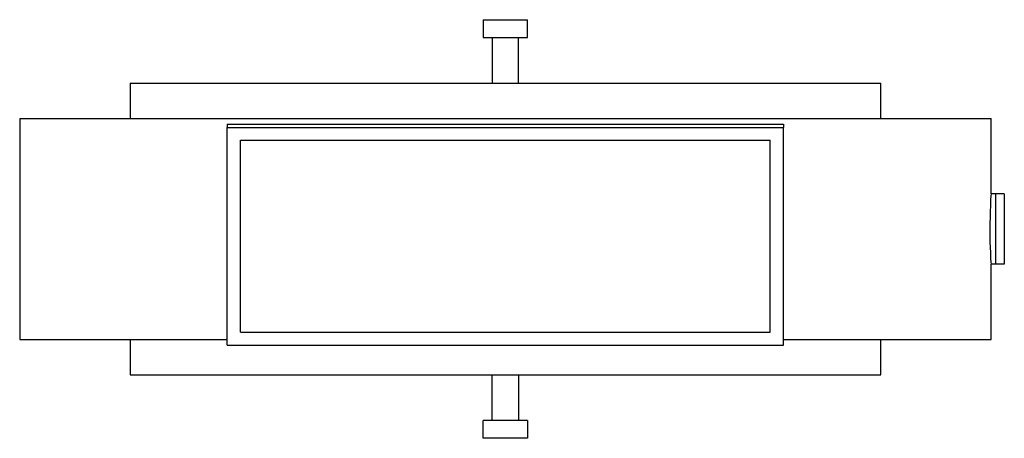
# Model space of a CAD drawing. Header units: millimetres. Extents: x -111 to 20044, y -158 to 3920.
# Tile 3 of 5: x 7889 to 8112, y -47 to 47. Entities that reach past the tile are written whole.
import ezdxf

# ---------------------------------------------------------------- set-up
doc = ezdxf.new("R2010")
doc.units = ezdxf.units.MM
doc.layers.add('TOP', color=7, linetype='Continuous')

msp = doc.modelspace()

# ---------------------------------------------------------------- linework, layer by layer
at = {"layer": 'TOP'}
for points in [[(7993.5, 47.4), (7993.63, 47.4), (7994, 47.4), (7994.59, 47.4), (7995.38, 47.4), (7996.33, 47.4), (7997.39, 47.4), (7998.5, 47.4), (7999.61, 47.4), (8000.67, 47.4), (8001.62, 47.4), (8002.41, 47.4), (8003, 47.4), (8003.37, 47.4), (8003.5, 47.4)], [(7993.5, 47.4), (7993.5, 43.4)], [(8003.5, 43.4), (8003.5, 47.4)], [(7993.5, 43.4), (7993.63, 43.4), (7994, 43.4), (7994.59, 43.4), (7995.38, 43.4), (7996.33, 43.4), (7997.39, 43.4), (7998.5, 43.4), (7999.61, 43.4), (8000.67, 43.4), (8001.62, 43.4), (8002.41, 43.4), (8003, 43.4), (8003.37, 43.4), (8003.5, 43.4)], [(7995.5, 43.4), (7995.5, 33)], [(8001.5, 33), (8001.5, 43.4)], [(7913.5, 33), (7915.63, 33), (7921.92, 33), (7932.04, 33), (7945.5, 33), (7961.62, 33), (7979.59, 33), (7998.5, 33), (8017.41, 33), (8035.38, 33), (8051.5, 33), (8064.96, 33), (8075.08, 33), (8081.37, 33), (8083.5, 33)], [(7913.5, 33), (7913.5, 25)], [(8083.5, 25), (8083.5, 33)], [(7888.5, 25), (7891.26, 25), (7899.39, 25), (7912.5, 25), (7929.92, 25), (7950.77, 25), (7974.02, 25), (7998.5, 25), (8022.98, 25), (8046.23, 25), (8067.08, 25), (8084.5, 25), (8097.61, 25), (8105.74, 25), (8108.5, 25)], [(7888.5, 25), (7888.5, -25)], [(8108.5, 8), (8108.5, 25)], [(7935.5, 23.76), (7935.5, 22.99)], [(7935.5, 23.76), (8061.5, 23.76)], [(7935.5, -26.28), (7935.5, 22.99)], [(7935.5, 22.99), (8061.5, 22.99)], [(8061.5, 23.76), (8061.5, 22.99)], [(8061.5, -26.28), (8061.5, 22.99)], [(7938.5, 20.09), (8058.5, 20.09)], [(7938.5, -23.38), (7938.5, 20.09)], [(8058.5, -23.38), (8058.5, 20.09)], [(8108.5, 8), (8108.46, 7.5), (8108.41, 6.69), (8108.34, 5.3), (8108.28, 4), (8108.21, 0), (8108.25, -2.96), (8108.34, -5.3), (8108.41, -6.69), (8108.46, -7.5), (8108.5, -8)], [(8109.5, 8), (8108.5, 8)], [(8109.5, 8), (8109.5, 7.8), (8109.5, 7.21), (8109.5, 6.25), (8109.5, 4.99), (8109.5, 3.47), (8109.5, 1.78), (8109.5, 0), (8109.5, -1.78), (8109.5, -3.47), (8109.5, -4.99), (8109.5, -6.25), (8109.5, -7.21), (8109.5, -7.8), (8109.5, -8)], [(8111.5, 8), (8109.5, 8)], [(8111.5, 8), (8111.5, 7.8), (8111.5, 7.21), (8111.5, 6.25), (8111.5, 4.99), (8111.5, 3.47), (8111.5, 1.78), (8111.5, 0), (8111.5, -1.78), (8111.5, -3.47), (8111.5, -4.99), (8111.5, -6.25), (8111.5, -7.21), (8111.5, -7.8), (8111.5, -8)], [(8108.5, -25), (8108.5, -8)], [(8109.5, -8), (8108.5, -8)], [(8111.5, -8), (8109.5, -8)], [(7938.5, -23.38), (8058.5, -23.38)], [(7888.5, -25), (7888.76, -25), (7889.53, -25), (7890.82, -25), (7892.62, -25), (7894.92, -25), (7897.7, -25), (7900.96, -25), (7904.67, -25), (7908.83, -25), (7913.41, -25), (7918.39, -25), (7923.75, -25), (7929.46, -25), (7935.5, -25)], [(7913.5, -25), (7913.5, -33)], [(7935.5, -26.28), (8061.5, -26.28)], [(8061.5, -25), (8067.54, -25), (8073.25, -25), (8078.61, -25), (8083.59, -25), (8088.17, -25), (8092.33, -25), (8096.04, -25), (8099.3, -25), (8102.08, -25), (8104.38, -25), (8106.18, -25), (8107.47, -25), (8108.24, -25), (8108.5, -25)], [(8083.5, -33), (8083.5, -25)], [(7913.5, -33), (7915.63, -33), (7921.92, -33), (7932.04, -33), (7945.5, -33), (7961.62, -33), (7979.59, -33), (7998.5, -33), (8017.41, -33), (8035.38, -33), (8051.5, -33), (8064.96, -33), (8075.08, -33), (8081.37, -33), (8083.5, -33)], [(7995.5, -43.4), (7995.5, -33)], [(8001.5, -33), (8001.5, -43.4)], [(8003.5, -43.4), (8003.37, -43.4), (8003, -43.4), (8002.41, -43.4), (8001.62, -43.4), (8000.67, -43.4), (7999.61, -43.4), (7998.5, -43.4), (7997.39, -43.4), (7996.33, -43.4), (7995.38, -43.4), (7994.59, -43.4), (7994, -43.4), (7993.63, -43.4), (7993.5, -43.4)], [(7993.5, -47.4), (7993.5, -43.4)], [(8003.5, -43.4), (8003.5, -47.4)], [(8003.5, -47.4), (8003.37, -47.4), (8003, -47.4), (8002.41, -47.4), (8001.62, -47.4), (8000.67, -47.4), (7999.61, -47.4), (7998.5, -47.4), (7997.39, -47.4), (7996.33, -47.4), (7995.38, -47.4), (7994.59, -47.4), (7994, -47.4), (7993.63, -47.4), (7993.5, -47.4)]]:
    msp.add_lwpolyline(points, dxfattribs=at)

doc.saveas('drawing.dxf')
